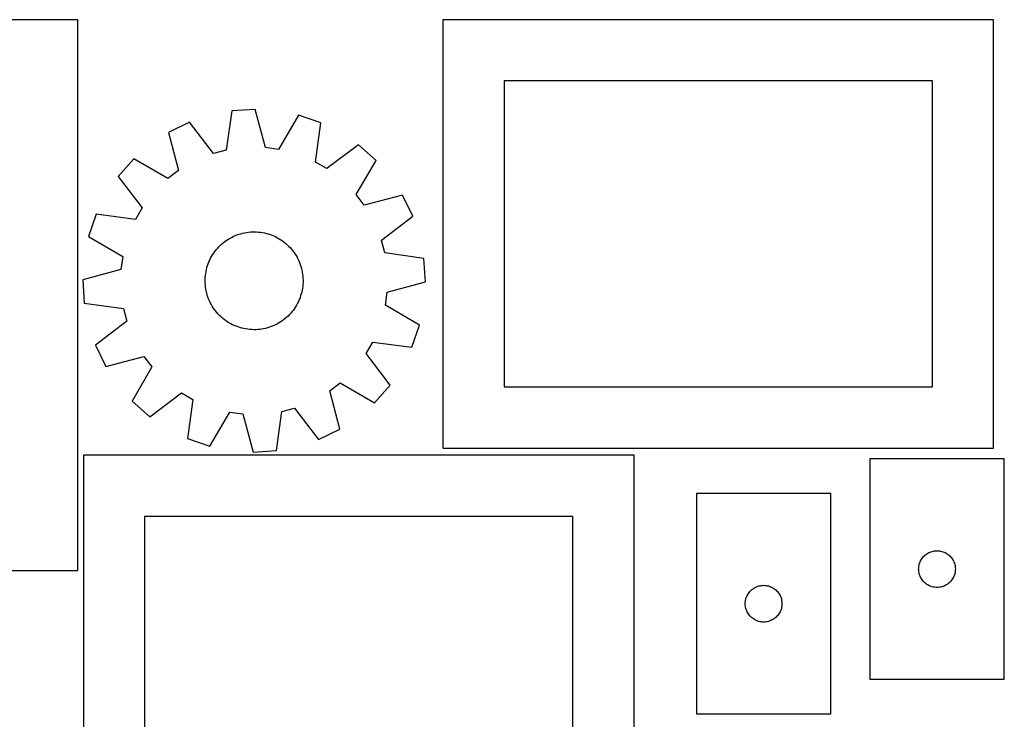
# Model space of a CAD drawing. Header units: millimetres. Extents: x 7 to 1243, y 7 to 1667.
# Tile 10 of 10: x 761 to 1243, y 1324 to 1667. Entities that reach past the tile are written whole.
import ezdxf

# ---------------------------------------------------------------- set-up
doc = ezdxf.new("R2010")
doc.units = ezdxf.units.MM
doc.layers.add('CUT', color=7, linetype='CONTINUOUS', true_color=0x000000)

msp = doc.modelspace()

# ---------------------------------------------------------------- linework, layer by layer
at = {"layer": 'CUT'}
for p, q in [((789.069597, 1666.712669), (579.069597, 1666.712669)), ((789.069597, 1396.712669), (789.069597, 1666.712669)), ((1238.133072, 1666.8284), (968.133072, 1666.8284)), ((968.133072, 1666.8284), (968.133072, 1456.8284)), ((1238.133072, 1456.8284), (1238.133072, 1666.8284)), ((1208.133072, 1636.8284), (998.133072, 1636.8284)), ((998.133072, 1636.8284), (998.133072, 1486.8284)), ((1208.133072, 1486.8284), (1208.133072, 1636.8284)), ((876.110972, 1622.833036), (864.59715, 1622.113754)), ((881.13321, 1604.118882), (876.110972, 1622.833036)), ((864.59715, 1622.113754), (861.943058, 1602.920052)), ((897.302605, 1619.977111), (887.505432, 1603.260119)), ((908.215247, 1616.235491), (897.302605, 1619.977111)), ((843.925719, 1616.642598), (833.563591, 1611.57192)), ((855.727258, 1601.274901), (843.925719, 1616.642598)), ((905.693593, 1597.023941), (908.215247, 1616.235491)), ((833.563591, 1611.57192), (838.456642, 1592.823574)), ((861.943058, 1602.920052), (855.727258, 1601.274901)), ((887.505432, 1603.260119), (881.13321, 1604.118882)), ((926.700847, 1605.487274), (911.252124, 1593.792003)), ((935.350958, 1597.854381), (926.700847, 1605.487274)), ((816.5594, 1598.606616), (808.926507, 1589.956505)), ((833.343564, 1588.924969), (816.5594, 1598.606616)), ((911.252124, 1593.792003), (905.693593, 1597.023941)), ((925.669311, 1581.070218), (935.350958, 1597.854381)), ((808.926507, 1589.956505), (820.621778, 1574.507782)), ((838.456642, 1592.823574), (833.343564, 1588.924969)), ((929.567916, 1575.957139), (925.669311, 1581.070218)), ((948.316262, 1580.85019), (929.567916, 1575.957139)), ((953.38694, 1570.488063), (948.316262, 1580.85019)), ((820.621778, 1574.507782), (817.389841, 1568.949251)), ((798.17829, 1571.470905), (794.43667, 1560.558263)), ((817.389841, 1568.949251), (798.17829, 1571.470905)), ((938.019243, 1558.686523), (953.38694, 1570.488063)), ((794.43667, 1560.558263), (811.153662, 1550.76109)), ((862.773172, 1559.132729), (863.611757, 1559.638172)), ((863.611757, 1559.638172), (864.470259, 1560.108988)), ((864.470259, 1560.108988), (865.347251, 1560.544396)), ((865.347251, 1560.544396), (866.241273, 1560.943671)), ((866.241273, 1560.943671), (867.150837, 1561.306147)), ((867.150837, 1561.306147), (868.074429, 1561.631221)), ((868.074429, 1561.631221), (869.010511, 1561.918353)), ((869.010511, 1561.918353), (869.957526, 1562.167065)), ((869.957526, 1562.167065), (870.913898, 1562.376942)), ((870.913898, 1562.376942), (871.878034, 1562.547636)), ((871.878034, 1562.547636), (872.84833, 1562.678862)), ((872.84833, 1562.678862), (873.823172, 1562.770401)), ((873.823172, 1562.770401), (874.800936, 1562.822102)), ((874.800936, 1562.822102), (875.779995, 1562.833879)), ((875.779995, 1562.833879), (876.758719, 1562.805711)), ((876.758719, 1562.805711), (877.73548, 1562.737646)), ((877.73548, 1562.737646), (878.708652, 1562.629796)), ((878.708652, 1562.629796), (879.676615, 1562.482342)), ((879.676615, 1562.482342), (880.637758, 1562.295529)), ((880.637758, 1562.295529), (881.590482, 1562.069668)), ((881.590482, 1562.069668), (882.5332, 1561.805135)), ((882.5332, 1561.805135), (883.464343, 1561.502369)), ((883.464343, 1561.502369), (884.382363, 1561.161876)), ((884.382363, 1561.161876), (885.28573, 1560.784221)), ((885.28573, 1560.784221), (886.172941, 1560.370033)), ((886.172941, 1560.370033), (887.04252, 1559.920002)), ((887.04252, 1559.920002), (887.893019, 1559.434877)), ((887.893019, 1559.434877), (888.723022, 1558.915464)), ((856.941043, 1553.955046), (857.573291, 1554.702682)), ((857.573291, 1554.702682), (858.235507, 1555.423906)), ((858.235507, 1555.423906), (858.92659, 1556.11752)), ((858.92659, 1556.11752), (859.645389, 1556.782368)), ((859.645389, 1556.782368), (860.390708, 1557.417344)), ((860.390708, 1557.417344), (861.161307, 1558.021391)), ((861.161307, 1558.021391), (861.955902, 1558.593503)), ((861.955902, 1558.593503), (862.773172, 1559.132729)), ((888.723022, 1558.915464), (889.531149, 1558.36263)), ((889.531149, 1558.36263), (890.316054, 1557.777293)), ((890.316054, 1557.777293), (891.07643, 1557.160428)), ((891.07643, 1557.160428), (891.811013, 1556.513061)), ((891.811013, 1556.513061), (892.518579, 1555.836271)), ((892.518579, 1555.836271), (893.197952, 1555.131183)), ((893.197952, 1555.131183), (893.847999, 1554.398972)), ((939.664394, 1552.470724), (938.019243, 1558.686523)), ((811.153662, 1550.76109), (810.294899, 1544.388868)), ((853.83213, 1548.987106), (854.264329, 1549.865683)), ((854.264329, 1549.865683), (854.732004, 1550.725901)), ((854.732004, 1550.725901), (855.234378, 1551.566327)), ((855.234378, 1551.566327), (855.770613, 1552.385563)), ((855.770613, 1552.385563), (856.339817, 1553.182245)), ((856.339817, 1553.182245), (856.941043, 1553.955046)), ((893.847999, 1554.398972), (894.467639, 1553.640855)), ((894.467639, 1553.640855), (895.055842, 1552.858095)), ((895.055842, 1552.858095), (895.611627, 1552.051994)), ((895.611627, 1552.051994), (896.134069, 1551.223895)), ((896.134069, 1551.223895), (896.6223, 1550.375175)), ((896.6223, 1550.375175), (897.075507, 1549.507247)), ((958.858096, 1549.816632), (939.664394, 1552.470724)), ((959.577378, 1538.30281), (958.858096, 1549.816632)), ((852.226324, 1544.37093), (852.471572, 1545.318848)), ((852.471572, 1545.318848), (852.755281, 1546.255974)), ((852.755281, 1546.255974), (853.076977, 1547.180748)), ((853.076977, 1547.180748), (853.436126, 1548.09163)), ((853.436126, 1548.09163), (853.83213, 1548.987106)), ((897.075507, 1549.507247), (897.492935, 1548.621556)), ((897.492935, 1548.621556), (897.873889, 1547.719575)), ((897.873889, 1547.719575), (898.217736, 1546.802807)), ((898.217736, 1546.802807), (898.523903, 1545.872776)), ((898.523903, 1545.872776), (898.791881, 1544.931031)), ((898.791881, 1544.931031), (899.021223, 1543.97914)), ((810.294899, 1544.388868), (791.580746, 1539.36663)), ((851.588995, 1539.525159), (851.637122, 1540.503105)), ((851.637122, 1540.503105), (851.725097, 1541.478274)), ((851.725097, 1541.478274), (851.852775, 1542.449044)), ((851.852775, 1542.449044), (852.019944, 1543.413798)), ((852.019944, 1543.413798), (852.226324, 1544.37093)), ((899.021223, 1543.97914), (899.211548, 1543.018686)), ((899.211548, 1543.018686), (899.362539, 1542.051268)), ((899.362539, 1542.051268), (899.473945, 1541.078497)), ((899.473945, 1541.078497), (899.54558, 1540.101991)), ((899.54558, 1540.101991), (899.577326, 1539.123376)), ((791.580746, 1539.36663), (792.300027, 1527.852808)), ((851.580798, 1538.546063), (851.588995, 1539.525159)), ((851.612543, 1537.567448), (851.580798, 1538.546063)), ((851.684178, 1536.590942), (851.612543, 1537.567448)), ((851.795584, 1535.618171), (851.684178, 1536.590942)), ((851.946575, 1534.650753), (851.795584, 1535.618171)), ((899.433026, 1536.191165), (899.305348, 1535.220396)), ((899.521002, 1537.166335), (899.433026, 1536.191165)), ((899.569128, 1538.144281), (899.521002, 1537.166335)), ((899.577326, 1539.123376), (899.569128, 1538.144281)), ((940.863224, 1533.280572), (959.577378, 1538.30281)), ((852.1369, 1533.6903), (851.946575, 1534.650753)), ((852.366242, 1532.738408), (852.1369, 1533.6903)), ((852.63422, 1531.796663), (852.366242, 1532.738408)), ((852.940387, 1530.866633), (852.63422, 1531.796663)), ((853.284234, 1529.949864), (852.940387, 1530.866633)), ((898.081147, 1530.488692), (897.721998, 1529.577809)), ((898.402843, 1531.413466), (898.081147, 1530.488692)), ((898.686551, 1532.350591), (898.402843, 1531.413466)), ((898.9318, 1533.298509), (898.686551, 1532.350591)), ((899.13818, 1534.255642), (898.9318, 1533.298509)), ((899.305348, 1535.220396), (899.13818, 1534.255642)), ((940.004461, 1526.90835), (940.863224, 1533.280572)), ((792.300027, 1527.852808), (811.49373, 1525.198716)), ((853.665188, 1529.047884), (853.284234, 1529.949864)), ((854.082616, 1528.162193), (853.665188, 1529.047884)), ((854.535823, 1527.294265), (854.082616, 1528.162193)), ((855.024054, 1526.445545), (854.535823, 1527.294265)), ((855.546497, 1525.617445), (855.024054, 1526.445545)), ((856.102282, 1524.811345), (855.546497, 1525.617445)), ((895.923746, 1526.103112), (895.387511, 1525.283876)), ((896.426119, 1526.943538), (895.923746, 1526.103112)), ((896.893795, 1527.803756), (896.426119, 1526.943538)), ((897.325994, 1528.682334), (896.893795, 1527.803756)), ((897.721998, 1529.577809), (897.325994, 1528.682334)), ((956.721453, 1517.111177), (940.004461, 1526.90835)), ((811.49373, 1525.198716), (813.13888, 1518.982916)), ((856.690484, 1524.028585), (856.102282, 1524.811345)), ((857.310125, 1523.270468), (856.690484, 1524.028585)), ((857.960172, 1522.538256), (857.310125, 1523.270468)), ((858.639544, 1521.833169), (857.960172, 1522.538256)), ((859.34711, 1521.156378), (858.639544, 1521.833169)), ((860.081693, 1520.509012), (859.34711, 1521.156378)), ((891.512735, 1520.887072), (890.767415, 1520.252096)), ((892.231534, 1521.55192), (891.512735, 1520.887072)), ((892.922617, 1522.245533), (892.231534, 1521.55192)), ((893.584833, 1522.966758), (892.922617, 1522.245533)), ((894.21708, 1523.714393), (893.584833, 1522.966758)), ((894.818306, 1524.487195), (894.21708, 1523.714393)), ((895.387511, 1525.283876), (894.818306, 1524.487195)), ((813.13888, 1518.982916), (797.771184, 1507.181377)), ((860.84207, 1519.892147), (860.081693, 1520.509012)), ((861.626975, 1519.30681), (860.84207, 1519.892147)), ((862.435101, 1518.753975), (861.626975, 1519.30681)), ((863.265105, 1518.234563), (862.435101, 1518.753975)), ((864.115604, 1517.749437), (863.265105, 1518.234563)), ((864.985183, 1517.299406), (864.115604, 1517.749437)), ((865.872394, 1516.885219), (864.985183, 1517.299406)), ((866.775761, 1516.507564), (865.872394, 1516.885219)), ((867.69378, 1516.16707), (866.775761, 1516.507564)), ((868.624924, 1515.864305), (867.69378, 1516.16707)), ((883.083695, 1516.038218), (882.147612, 1515.751086)), ((884.007287, 1516.363293), (883.083695, 1516.038218)), ((884.91685, 1516.725769), (884.007287, 1516.363293)), ((885.810872, 1517.125043), (884.91685, 1516.725769)), ((886.687864, 1517.560451), (885.810872, 1517.125043)), ((887.546367, 1518.031268), (886.687864, 1517.560451)), ((888.384951, 1518.53671), (887.546367, 1518.031268)), ((889.202221, 1519.075936), (888.384951, 1518.53671)), ((889.996817, 1519.648049), (889.202221, 1519.075936)), ((890.767415, 1520.252096), (889.996817, 1519.648049)), ((952.979833, 1506.198535), (956.721453, 1517.111177)), ((869.567642, 1515.599771), (868.624924, 1515.864305)), ((870.520365, 1515.37391), (869.567642, 1515.599771)), ((871.481508, 1515.187097), (870.520365, 1515.37391)), ((872.449471, 1515.039643), (871.481508, 1515.187097)), ((873.422643, 1514.931794), (872.449471, 1515.039643)), ((874.399404, 1514.863729), (873.422643, 1514.931794)), ((875.378129, 1514.835561), (874.399404, 1514.863729)), ((876.357188, 1514.847337), (875.378129, 1514.835561)), ((877.334952, 1514.899038), (876.357188, 1514.847337)), ((878.309793, 1514.990578), (877.334952, 1514.899038)), ((879.280089, 1515.121804), (878.309793, 1514.990578)), ((880.244226, 1515.292497), (879.280089, 1515.121804)), ((881.200597, 1515.502374), (880.244226, 1515.292497)), ((882.147612, 1515.751086), (881.200597, 1515.502374)), ((797.771184, 1507.181377), (802.841862, 1496.819249)), ((930.536345, 1503.161658), (933.768283, 1508.720189)), ((933.768283, 1508.720189), (952.979833, 1506.198535)), ((802.841862, 1496.819249), (821.590208, 1501.7123)), ((821.590208, 1501.7123), (825.488812, 1496.599222)), ((942.231616, 1487.712934), (930.536345, 1503.161658)), ((825.488812, 1496.599222), (815.807166, 1479.815058)), ((912.701481, 1484.845866), (917.81456, 1488.74447)), ((917.81456, 1488.74447), (934.598723, 1479.062824)), ((934.598723, 1479.062824), (942.231616, 1487.712934)), ((824.457276, 1472.182165), (839.906, 1483.877436)), ((839.906, 1483.877436), (845.464531, 1480.645499)), ((917.594532, 1466.09752), (912.701481, 1484.845866)), ((998.133072, 1486.8284), (1208.133072, 1486.8284)), ((815.807166, 1479.815058), (824.457276, 1472.182165)), ((845.464531, 1480.645499), (842.942877, 1461.433948)), ((853.855519, 1457.692328), (863.652692, 1474.40932)), ((863.652692, 1474.40932), (870.024914, 1473.550558)), ((870.024914, 1473.550558), (875.047151, 1454.836404)), ((886.560974, 1455.555685), (889.215066, 1474.749388)), ((889.215066, 1474.749388), (895.430865, 1476.394538)), ((895.430865, 1476.394538), (907.232405, 1461.026842)), ((907.232405, 1461.026842), (917.594532, 1466.09752)), ((842.942877, 1461.433948), (853.855519, 1457.692328)), ((1061.900512, 1453.323029), (791.900512, 1453.323029)), ((791.900512, 1453.323029), (791.900512, 1243.323029)), ((875.047151, 1454.836404), (886.560974, 1455.555685)), ((968.133072, 1456.8284), (1238.133072, 1456.8284)), ((1061.900512, 1243.323029), (1061.900512, 1453.323029)), ((1243.415045, 1451.477815), (1177.415045, 1451.477815)), ((1177.415045, 1451.477815), (1177.415045, 1343.477815)), ((1243.415045, 1343.477815), (1243.415045, 1451.477815)), ((1158.412176, 1434.515413), (1092.412176, 1434.515413)), ((1092.412176, 1434.515413), (1092.412176, 1326.515413)), ((1158.412176, 1326.515413), (1158.412176, 1434.515413)), ((1031.900512, 1423.323029), (821.900512, 1423.323029)), ((821.900512, 1423.323029), (821.900512, 1273.323029)), ((1031.900512, 1273.323029), (1031.900512, 1423.323029)), ((1204.936192, 1404.617995), (1205.414913, 1404.961042)), ((1205.414913, 1404.961042), (1205.915045, 1405.272044)), ((1205.915045, 1405.272044), (1206.434447, 1405.54967)), ((1206.434447, 1405.54967), (1206.970894, 1405.792731)), ((1206.970894, 1405.792731), (1207.52209, 1406.000186)), ((1207.52209, 1406.000186), (1208.085674, 1406.171148)), ((1208.085674, 1406.171148), (1208.659232, 1406.304883)), ((1208.659232, 1406.304883), (1209.240309, 1406.400819)), ((1209.240309, 1406.400819), (1209.826417, 1406.458546)), ((1209.826417, 1406.458546), (1210.415045, 1406.477815)), ((1210.415045, 1406.477815), (1211.003673, 1406.458546)), ((1211.003673, 1406.458546), (1211.589781, 1406.400819)), ((1211.589781, 1406.400819), (1212.170858, 1406.304883)), ((1212.170858, 1406.304883), (1212.744416, 1406.171148)), ((1212.744416, 1406.171148), (1213.308, 1406.000186)), ((1213.308, 1406.000186), (1213.859196, 1405.792731)), ((1213.859196, 1405.792731), (1214.395643, 1405.54967)), ((1214.395643, 1405.54967), (1214.915045, 1405.272044)), ((1214.915045, 1405.272044), (1215.415177, 1404.961042)), ((1215.415177, 1404.961042), (1215.893898, 1404.617995)), ((1201.721713, 1399.807187), (1201.892674, 1400.370771)), ((1201.892674, 1400.370771), (1202.100129, 1400.921966)), ((1202.100129, 1400.921966), (1202.34319, 1401.458414)), ((1202.34319, 1401.458414), (1202.620816, 1401.977815)), ((1202.620816, 1401.977815), (1202.931819, 1402.477947)), ((1202.931819, 1402.477947), (1203.274865, 1402.956668)), ((1203.274865, 1402.956668), (1203.648487, 1403.411928)), ((1203.648487, 1403.411928), (1204.051084, 1403.841776)), ((1204.051084, 1403.841776), (1204.480933, 1404.244374)), ((1204.480933, 1404.244374), (1204.936192, 1404.617995)), ((1215.893898, 1404.617995), (1216.349157, 1404.244374)), ((1216.349157, 1404.244374), (1216.779006, 1403.841776)), ((1216.779006, 1403.841776), (1217.181603, 1403.411928)), ((1217.181603, 1403.411928), (1217.555225, 1402.956668)), ((1217.555225, 1402.956668), (1217.898272, 1402.477947)), ((1217.898272, 1402.477947), (1218.209274, 1401.977815)), ((1218.209274, 1401.977815), (1218.4869, 1401.458414)), ((1218.4869, 1401.458414), (1218.729961, 1400.921966)), ((1218.729961, 1400.921966), (1218.937416, 1400.370771)), ((1218.937416, 1400.370771), (1219.108378, 1399.807187)), ((579.069597, 1396.712669), (789.069597, 1396.712669)), ((1201.415045, 1397.477815), (1201.434315, 1398.066443)), ((1201.434315, 1396.889187), (1201.415045, 1397.477815)), ((1201.434315, 1398.066443), (1201.492041, 1398.652551)), ((1201.492041, 1396.30308), (1201.434315, 1396.889187)), ((1201.492041, 1398.652551), (1201.587978, 1399.233628)), ((1201.587978, 1395.722002), (1201.492041, 1396.30308)), ((1201.587978, 1399.233628), (1201.721713, 1399.807187)), ((1201.721713, 1395.148444), (1201.587978, 1395.722002)), ((1219.108378, 1399.807187), (1219.242113, 1399.233628)), ((1219.242113, 1395.722002), (1219.108378, 1395.148444)), ((1219.242113, 1399.233628), (1219.338049, 1398.652551)), ((1219.338049, 1396.30308), (1219.242113, 1395.722002)), ((1219.338049, 1398.652551), (1219.395775, 1398.066443)), ((1219.395775, 1396.889187), (1219.338049, 1396.30308)), ((1219.395775, 1398.066443), (1219.415045, 1397.477815)), ((1219.415045, 1397.477815), (1219.395775, 1396.889187)), ((1201.892674, 1394.58486), (1201.721713, 1395.148444)), ((1202.100129, 1394.033664), (1201.892674, 1394.58486)), ((1202.34319, 1393.497217), (1202.100129, 1394.033664)), ((1202.620816, 1392.977815), (1202.34319, 1393.497217)), ((1202.931819, 1392.477683), (1202.620816, 1392.977815)), ((1203.274865, 1391.998962), (1202.931819, 1392.477683)), ((1203.648487, 1391.543703), (1203.274865, 1391.998962)), ((1204.051084, 1391.113854), (1203.648487, 1391.543703)), ((1204.480933, 1390.711257), (1204.051084, 1391.113854)), ((1204.936192, 1390.337635), (1204.480933, 1390.711257)), ((1216.349157, 1390.711257), (1215.893898, 1390.337635)), ((1216.779006, 1391.113854), (1216.349157, 1390.711257)), ((1217.181603, 1391.543703), (1216.779006, 1391.113854)), ((1217.555225, 1391.998962), (1217.181603, 1391.543703)), ((1217.898272, 1392.477683), (1217.555225, 1391.998962)), ((1218.209274, 1392.977815), (1217.898272, 1392.477683)), ((1218.4869, 1393.497217), (1218.209274, 1392.977815)), ((1218.729961, 1394.033664), (1218.4869, 1393.497217)), ((1218.937416, 1394.58486), (1218.729961, 1394.033664)), ((1219.108378, 1395.148444), (1218.937416, 1394.58486)), ((1117.92895, 1385.515545), (1118.271996, 1385.994266)), ((1118.271996, 1385.994266), (1118.645618, 1386.449525)), ((1118.645618, 1386.449525), (1119.048215, 1386.879374)), ((1119.048215, 1386.879374), (1119.478064, 1387.281971)), ((1119.478064, 1387.281971), (1119.933324, 1387.655593)), ((1119.933324, 1387.655593), (1120.412044, 1387.998639)), ((1120.412044, 1387.998639), (1120.912176, 1388.309642)), ((1120.912176, 1388.309642), (1121.431578, 1388.587268)), ((1121.431578, 1388.587268), (1121.968026, 1388.830329)), ((1121.968026, 1388.830329), (1122.519221, 1389.037784)), ((1122.519221, 1389.037784), (1123.082805, 1389.208745)), ((1123.082805, 1389.208745), (1123.656364, 1389.342481)), ((1123.656364, 1389.342481), (1124.237441, 1389.438417)), ((1124.237441, 1389.438417), (1124.823548, 1389.496143)), ((1124.823548, 1389.496143), (1125.412176, 1389.515413)), ((1125.412176, 1389.515413), (1126.000805, 1389.496143)), ((1126.000805, 1389.496143), (1126.586912, 1389.438417)), ((1126.586912, 1389.438417), (1127.167989, 1389.342481)), ((1127.167989, 1389.342481), (1127.741548, 1389.208745)), ((1127.741548, 1389.208745), (1128.305132, 1389.037784)), ((1128.305132, 1389.037784), (1128.856327, 1388.830329)), ((1128.856327, 1388.830329), (1129.392775, 1388.587268)), ((1129.392775, 1388.587268), (1129.912176, 1388.309642)), ((1129.912176, 1388.309642), (1130.412309, 1387.998639)), ((1130.412309, 1387.998639), (1130.891029, 1387.655593)), ((1130.891029, 1387.655593), (1131.346289, 1387.281971)), ((1131.346289, 1387.281971), (1131.776137, 1386.879374)), ((1131.776137, 1386.879374), (1132.178735, 1386.449525)), ((1132.178735, 1386.449525), (1132.552357, 1385.994266)), ((1132.552357, 1385.994266), (1132.895403, 1385.515545)), ((1205.414913, 1389.994589), (1204.936192, 1390.337635)), ((1205.915045, 1389.683587), (1205.414913, 1389.994589)), ((1206.434447, 1389.405961), (1205.915045, 1389.683587)), ((1206.970894, 1389.1629), (1206.434447, 1389.405961)), ((1207.52209, 1388.955444), (1206.970894, 1389.1629)), ((1208.085674, 1388.784483), (1207.52209, 1388.955444)), ((1208.659232, 1388.650748), (1208.085674, 1388.784483)), ((1209.240309, 1388.554812), (1208.659232, 1388.650748)), ((1209.826417, 1388.497085), (1209.240309, 1388.554812)), ((1210.415045, 1388.477815), (1209.826417, 1388.497085)), ((1211.003673, 1388.497085), (1210.415045, 1388.477815)), ((1211.589781, 1388.554812), (1211.003673, 1388.497085)), ((1212.170858, 1388.650748), (1211.589781, 1388.554812)), ((1212.744416, 1388.784483), (1212.170858, 1388.650748)), ((1213.308, 1388.955444), (1212.744416, 1388.784483)), ((1213.859196, 1389.1629), (1213.308, 1388.955444)), ((1214.395643, 1389.405961), (1213.859196, 1389.1629)), ((1214.915045, 1389.683587), (1214.395643, 1389.405961)), ((1215.415177, 1389.994589), (1214.915045, 1389.683587)), ((1215.893898, 1390.337635), (1215.415177, 1389.994589)), ((1116.412176, 1380.515413), (1116.431446, 1381.104041)), ((1116.431446, 1381.104041), (1116.489173, 1381.690149)), ((1116.489173, 1381.690149), (1116.585109, 1382.271226)), ((1116.585109, 1382.271226), (1116.718844, 1382.844784)), ((1116.718844, 1382.844784), (1116.889805, 1383.408368)), ((1116.889805, 1383.408368), (1117.097261, 1383.959564)), ((1117.097261, 1383.959564), (1117.340322, 1384.496011)), ((1117.340322, 1384.496011), (1117.617948, 1385.015413)), ((1117.617948, 1385.015413), (1117.92895, 1385.515545)), ((1132.895403, 1385.515545), (1133.206405, 1385.015413)), ((1133.206405, 1385.015413), (1133.484031, 1384.496011)), ((1133.484031, 1384.496011), (1133.727092, 1383.959564)), ((1133.727092, 1383.959564), (1133.934548, 1383.408368)), ((1133.934548, 1383.408368), (1134.105509, 1382.844784)), ((1134.105509, 1382.844784), (1134.239244, 1382.271226)), ((1134.239244, 1382.271226), (1134.33518, 1381.690149)), ((1134.33518, 1381.690149), (1134.392907, 1381.104041)), ((1134.392907, 1381.104041), (1134.412176, 1380.515413)), ((1116.431446, 1379.926785), (1116.412176, 1380.515413)), ((1116.489173, 1379.340677), (1116.431446, 1379.926785)), ((1116.585109, 1378.7596), (1116.489173, 1379.340677)), ((1116.718844, 1378.186042), (1116.585109, 1378.7596)), ((1116.889805, 1377.622458), (1116.718844, 1378.186042)), ((1117.097261, 1377.071262), (1116.889805, 1377.622458)), ((1117.340322, 1376.534815), (1117.097261, 1377.071262)), ((1117.617948, 1376.015413), (1117.340322, 1376.534815)), ((1117.92895, 1375.515281), (1117.617948, 1376.015413)), ((1133.206405, 1376.015413), (1132.895403, 1375.515281)), ((1133.484031, 1376.534815), (1133.206405, 1376.015413)), ((1133.727092, 1377.071262), (1133.484031, 1376.534815)), ((1133.934548, 1377.622458), (1133.727092, 1377.071262)), ((1134.105509, 1378.186042), (1133.934548, 1377.622458)), ((1134.239244, 1378.7596), (1134.105509, 1378.186042)), ((1134.33518, 1379.340677), (1134.239244, 1378.7596)), ((1134.392907, 1379.926785), (1134.33518, 1379.340677)), ((1134.412176, 1380.515413), (1134.392907, 1379.926785)), ((1118.271996, 1375.03656), (1117.92895, 1375.515281)), ((1118.645618, 1374.581301), (1118.271996, 1375.03656)), ((1119.048215, 1374.151452), (1118.645618, 1374.581301)), ((1119.478064, 1373.748855), (1119.048215, 1374.151452)), ((1119.933324, 1373.375233), (1119.478064, 1373.748855)), ((1120.412044, 1373.032186), (1119.933324, 1373.375233)), ((1120.912176, 1372.721184), (1120.412044, 1373.032186)), ((1121.431578, 1372.443558), (1120.912176, 1372.721184)), ((1121.968026, 1372.200497), (1121.431578, 1372.443558)), ((1122.519221, 1371.993042), (1121.968026, 1372.200497)), ((1123.082805, 1371.822081), (1122.519221, 1371.993042)), ((1123.656364, 1371.688345), (1123.082805, 1371.822081)), ((1124.237441, 1371.592409), (1123.656364, 1371.688345)), ((1124.823548, 1371.534683), (1124.237441, 1371.592409)), ((1125.412176, 1371.515413), (1124.823548, 1371.534683)), ((1126.000805, 1371.534683), (1125.412176, 1371.515413)), ((1126.586912, 1371.592409), (1126.000805, 1371.534683)), ((1127.167989, 1371.688345), (1126.586912, 1371.592409)), ((1127.741548, 1371.822081), (1127.167989, 1371.688345)), ((1128.305132, 1371.993042), (1127.741548, 1371.822081)), ((1128.856327, 1372.200497), (1128.305132, 1371.993042)), ((1129.392775, 1372.443558), (1128.856327, 1372.200497)), ((1129.912176, 1372.721184), (1129.392775, 1372.443558)), ((1130.412309, 1373.032186), (1129.912176, 1372.721184)), ((1130.891029, 1373.375233), (1130.412309, 1373.032186)), ((1131.346289, 1373.748855), (1130.891029, 1373.375233)), ((1131.776137, 1374.151452), (1131.346289, 1373.748855)), ((1132.178735, 1374.581301), (1131.776137, 1374.151452)), ((1132.552357, 1375.03656), (1132.178735, 1374.581301)), ((1132.895403, 1375.515281), (1132.552357, 1375.03656)), ((1177.415045, 1343.477815), (1243.415045, 1343.477815)), ((1092.412176, 1326.515413), (1158.412176, 1326.515413))]:
    msp.add_line(p, q, dxfattribs=at)

doc.saveas('drawing.dxf')
